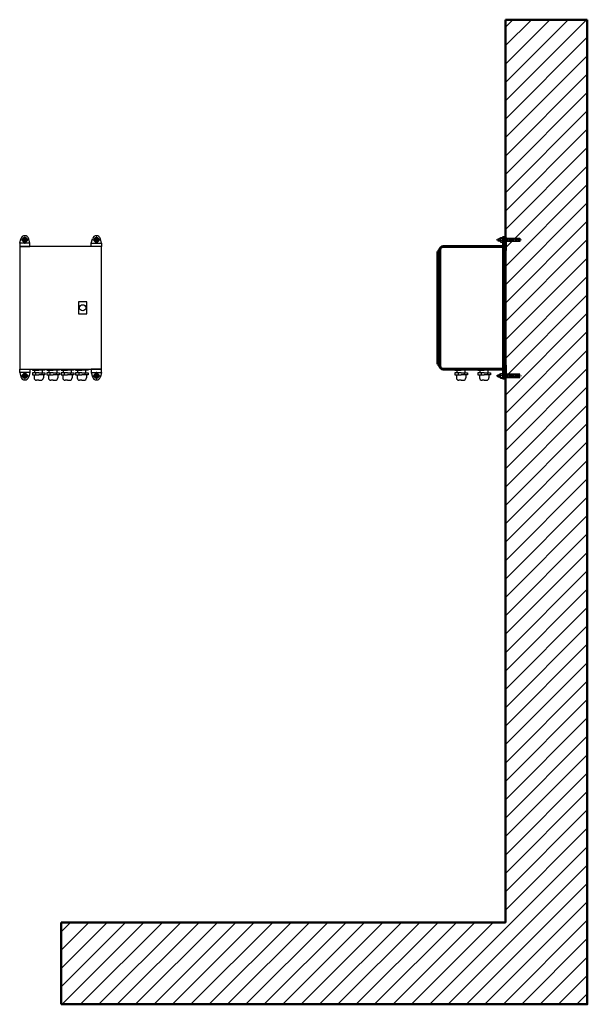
# Model space of a CAD drawing. Header units: millimetres. Extents: x 2231 to 3617, y 44 to 2448.
import ezdxf

# ---------------------------------------------------------------- set-up
doc = ezdxf.new("R2010")
doc.units = ezdxf.units.MM
doc.linetypes.add('CENTERX2', pattern=[4, 2.5, -0.5, 0.5, -0.5])
for name, color, linetype, lineweight in [('ГТО-2_Металлические_конструкции', 1, 'Continuous', 30), ('ГТО-2_Оси', 1, 'CENTERX2', 15), ('ГТО_Бетон основной', 4, 'Continuous', 50), ('ГТО_Линия основная', 7, 'Continuous', 60), ('ГТО_Штриховка', 7, 'Continuous', 15), ('Контур', 7, 'Continuous', 30)]:
    doc.layers.add(name, color=color, linetype=linetype, lineweight=lineweight)

# ---------------------------------------------------------------- blocks, each defined once
blk = doc.blocks.new('Анкер')
at = {"color": 0}
blk.add_lwpolyline([(0, 0), (0, 5), (54, 5), (54, 5), (54, -5), (0, -5), (0, 0)], dxfattribs=at)
at = {"layer": 'ГТО-2_Металлические_конструкции', "color": 0}
for p, q in [((-18.5, 3), (-16.6, 3)), ((-18.5, 3), (-18.5, -3)), ((-16.6, 3), (-13.8, 4)), ((-16.6, 3), (-16.6, -3)), ((-9.9, 4), (-13.8, 4)), ((-13.8, -4), (-13.8, 4)), ((-9.9, 6.4), (-9.9, -4.5)), ((-9.4, 7.2), (-2.5, 7.2)), ((-9.4, 5.3), (-2.5, 5.3)), ((5, 3.5), (28.9, 3.5)), ((28.9, 3.5), (29.1, 4)), ((28.9, 3.5), (28.9, -3.5)), ((29.1, 4), (43.5, 4)), ((29.1, 4), (29.1, -4)), ((30.7, 4), (30.7, -4)), ((36.6, 2.4), (42.2, 2.4)), ((36.6, 2), (42.3, 2)), ((42.2, 1.4), (36.6, 1.4)), ((43.5, 2.8), (42.2, 2.4)), ((43.5, 1), (42.2, 1.4)), ((43.5, 2.3), (42.3, 2)), ((43.5, 4), (43.5, 2.3)), ((43.5, 3.1), (48.5, 4)), ((43.5, -4), (43.5, 1)), ((48.5, 4), (50.2, 4)), ((48.5, 4), (48.5, -4)), ((49.1, 4), (49.1, -4)), ((50.2, 4), (50.2, -4)), ((51.5, -2.8), (51.5, 2.8)), ((-18.5, -3), (-16.6, -3)), ((-16.6, -3), (-13.8, -4)), ((-9.9, -4), (-13.8, -4)), ((-9.4, -1.9), (-2.5, -1.9)), ((-9.4, -7.2), (-2.5, -7.2)), ((-2.5, -7.2), (-1.9, -6.4)), ((5, -3.5), (28.9, -3.5)), ((28.9, -3.5), (29.1, -4)), ((29.1, -4), (43.5, -4)), ((43.5, -3.1), (48.5, -4)), ((48.5, -4), (50.2, -4))]:
    blk.add_line(p, q, dxfattribs=at)
at = {"layer": 'ГТО-2_Металлические_конструкции', "color": 0, "lineweight": 9}
for p, q in [((39.3, 3.3), (0, 3.3)), ((39.3, -3.3), (0, -3.3))]:
    blk.add_line(p, q, dxfattribs=at)
at = {"layer": 'ГТО-2_Металлические_конструкции', "color": 0}
for points in [[(-1.9, 8), (-1.9, 0), (-1.9, -8), (0, -8), (0, 0), (0, 8)], [(5, 4), (0, 4), (0, -4), (5, -4)], [(30.7, -2.8), (30.7, -0.9), (32.2, -1.9)], [(40.5, -2.8), (40.5, -0.9), (42, -1.9)]]:
    blk.add_lwpolyline(points, close=True, dxfattribs=at)
for points in [[(31.9, 4), (30.7, 4.2), (30.7, 4)], [(41.7, 4), (40.5, 4.2), (40.5, 4)]]:
    blk.add_lwpolyline(points, dxfattribs=at)
for centre, radius, start, end in [((-8.8, 6.2), 1.1, 120.8294, 239.1706), ((2.7, 1.7), 12.6, 163.3448, 196.6552), ((-2.9, 6.2), 1.03, 294.3505, 65.6495), ((-12.9, 1.7), 11, 340.8548, 19.1452), ((36.6, 1.9), 0.528, 90, 270), ((36.6, 1.7), 0.293, 90, 270), ((50.2, 2.7), 1.32, 4.3772, 90), ((-3, -4.5), 6.85, 157.3846, 202.6154), ((-7.9, -4.5), 6.02, 334.053, 25.947), ((50.2, -2.7), 1.32, 270, 355.6228)]:
    blk.add_arc(centre, radius, start, end, dxfattribs=at)
at = {"layer": 'ГТО-2_Оси', "color": 0, "ltscale": 5}
blk.add_line((-23.2, 0), (59.4, 0), dxfattribs=at)
blk = doc.blocks.new('Анкер план')
blk.add_wipeout([(-6, 0), (-6, -0.4), (-6, -0.8), (-5.9, -1.1), (-5.8, -1.5), (-5.7, -1.9), (-5.6, -2.2), (-5.5, -2.6), (-5.3, -2.9), (-5.1, -3.2), (-4.9, -3.5), (-4.7, -3.8), (-4.4, -4.1), (-4.1, -4.4), (-3.8, -4.7), (-3.5, -4.9), (-3.2, -5.1), (-2.9, -5.3), (-2.6, -5.5), (-2.2, -5.6), (-1.9, -5.7), (-1.5, -5.8), (-1.1, -5.9), (-0.8, -6), (-0.4, -6), (0, -6), (0.4, -6), (0.8, -6), (1.1, -5.9), (1.5, -5.8), (1.9, -5.7), (2.2, -5.6), (2.6, -5.5), (2.9, -5.3), (3.2, -5.1), (3.5, -4.9), (3.8, -4.7), (4.1, -4.4), (4.4, -4.1), (4.7, -3.8), (4.9, -3.5), (5.1, -3.2), (5.3, -2.9), (5.5, -2.6), (5.6, -2.2), (5.7, -1.9), (5.8, -1.5), (5.9, -1.1), (6, -0.8), (6, -0.4), (6, 0), (6, 0.4), (6, 0.8), (5.9, 1.1), (5.8, 1.5), (5.7, 1.9), (5.6, 2.2), (5.5, 2.6), (5.3, 2.9), (5.1, 3.2), (4.9, 3.5), (4.7, 3.8), (4.4, 4.1), (4.1, 4.4), (3.8, 4.7), (3.5, 4.9), (3.2, 5.1), (2.9, 5.3), (2.6, 5.5), (2.2, 5.6), (1.9, 5.7), (1.5, 5.8), (1.1, 5.9), (0.8, 6), (0.4, 6), (0, 6), (-0.4, 6), (-0.8, 6), (-1.1, 5.9), (-1.5, 5.8), (-1.9, 5.7), (-2.2, 5.6), (-2.6, 5.5), (-2.9, 5.3), (-3.2, 5.1), (-3.5, 4.9), (-3.8, 4.7), (-4.1, 4.4), (-4.4, 4.1), (-4.7, 3.8), (-4.9, 3.5), (-5.1, 3.2), (-5.3, 2.9), (-5.5, 2.6), (-5.6, 2.2), (-5.7, 1.9), (-5.8, 1.5), (-5.9, 1.1), (-6, 0.8), (-6, 0.4)])
at = {"layer": 'ГТО-2_Металлические_конструкции', "color": 0}
blk.add_lwpolyline([(5.4, 0), (2.7, -4.7), (-2.7, -4.7), (-5.4, 0), (-2.7, 4.7), (2.7, 4.7)], close=True, dxfattribs=at)
for radius in [6.04, 2.25]:
    blk.add_circle((0, 0), radius, dxfattribs=at)
blk.add_arc((0, 0), 3.03, 0, 270, dxfattribs=at)
at = {"layer": 'ГТО-2_Оси', "color": 0}
for p, q in [((0, 9.8), (0, -9.8)), ((9.8, 0), (-9.8, 0))]:
    blk.add_line(p, q, dxfattribs=at)
blk = doc.blocks.new('Шкаф')
at = {"layer": 'ГТО_Линия основная', "ltscale": 100}
for p, q in [((-147.1, 149.9), (-145.9, 149.9)), ((0, 150), (-145.9, 149.9)), ((0, -150), (0, 150)), ((-160, 137.1), (-160, -137.2)), ((-155, -142.1), (-155, 142)), ((-147.1, -150), (0, -150))]:
    blk.add_line(p, q, dxfattribs=at)
for centre, radius, start, end in [((-145.9, 140.8), 9.19, 97.4198, 172.5802), ((-155, 134), 5.89, 90, 148.104), ((-155, -134.1), 5.89, 211.896, 270), ((-145.9, -140.9), 9.19, 187.4198, 262.5802)]:
    blk.add_arc(centre, radius, start, end, dxfattribs=at)

msp = doc.modelspace()

# ---------------------------------------------------------------- hatches: boundary and pattern name
at = {"layer": 'ГТО_Штриховка'}
h = msp.add_hatch(dxfattribs=at)
h.set_pattern_fill('ANSI31', color=256, scale=10)
h.paths.add_polyline_path([(3617.2, 2447.8), (3417.2, 2447.8), (3417.2, 1913.7), (3452.7, 1913.7), (3456.7, 1910), (3452.7, 1910), (3452.7, 1906.2), (3417.2, 1906.2), (3417.2, 1582.7), (3452.7, 1582.7), (3456.7, 1578.9), (3452.7, 1578.9), (3452.7, 1575.2), (3417.2, 1575.2), (3417.2, 244.5), (2332.1, 244.5), (2332.1, 44.5), (3617.2, 44.5)])

# ---------------------------------------------------------------- linework, layer by layer
msp.add_line((3411, 1904.5), (3411, 1904.5))
at = {"layer": 'ГТО_Бетон основной', "color": 0}
for points in [[(3417.2, 2447.8), (3417.2, 244.5), (2332.1, 244.5)], [(3617.2, 2447.8), (3617.2, 44.5), (2332.1, 44.5)], [(3417.2, 2447.8), (3617.2, 2447.8)], [(2332.1, 244.5), (2332.1, 44.5)]]:
    msp.add_lwpolyline(points, dxfattribs=at)
at = {"layer": 'ГТО_Линия основная', "ltscale": 100}
for points in [[(3412.2, 1904.5), (3412.2, 1884.5), (3417.2, 1884.5), (3417.2, 1904.5), (3417.2, 1916.2), (3412.2, 1916.2), (3412.2, 1894.5)], [(3412.2, 1584.5), (3412.2, 1604.5), (3417.2, 1604.5), (3417.2, 1584.5), (3417.2, 1572.7), (3412.2, 1572.7), (3412.2, 1594.5)]]:
    msp.add_lwpolyline(points, dxfattribs=at)
at = {"layer": 'Контур'}
for p, q in [((2230.9, 1902.5), (2233.8, 1913.1)), ((2255.9, 1902.5), (2253.1, 1913.1)), ((2405.9, 1902.5), (2408.8, 1913.1)), ((2430.9, 1902.5), (2428.1, 1913.1)), ((2230.9, 1586.5), (2233.8, 1575.9)), ((2255.9, 1586.5), (2253.1, 1575.9)), ((2262.1, 1594.5), (2262.1, 1592.2)), ((2262.1, 1592.2), (2277.4, 1592.2)), ((2267.8, 1586.1), (2267.8, 1592.2)), ((2269.7, 1594.5), (2269.7, 1592.2)), ((2292.7, 1592.2), (2277.4, 1592.2)), ((2285, 1594.5), (2285, 1592.2)), ((2287, 1586.1), (2287, 1592.2)), ((2292.7, 1594.5), (2292.7, 1592.2)), ((2297.2, 1594.5), (2297.2, 1592.2)), ((2297.2, 1592.2), (2312.5, 1592.2)), ((2302.9, 1586.1), (2302.9, 1592.2)), ((2304.8, 1594.5), (2304.8, 1592.2)), ((2327.8, 1592.2), (2312.5, 1592.2)), ((2320.1, 1594.5), (2320.1, 1592.2)), ((2322.1, 1586.1), (2322.1, 1592.2)), ((2327.8, 1594.5), (2327.8, 1592.2)), ((2332.3, 1594.5), (2332.3, 1592.2)), ((2332.3, 1592.2), (2347.6, 1592.2)), ((2338, 1586.1), (2338, 1592.2)), ((2339.9, 1594.5), (2339.9, 1592.2)), ((2362.9, 1592.2), (2347.6, 1592.2)), ((2355.2, 1594.5), (2355.2, 1592.2)), ((2357.2, 1586.1), (2357.2, 1592.2)), ((2362.9, 1594.5), (2362.9, 1592.2)), ((2367.4, 1594.5), (2367.4, 1592.2)), ((2367.4, 1592.2), (2382.7, 1592.2)), ((2373.1, 1586.1), (2373.1, 1592.2)), ((2375, 1594.5), (2375, 1592.2)), ((2390.3, 1594.5), (2390.3, 1592.2)), ((2392.3, 1586.1), (2392.3, 1592.2)), ((2405.9, 1586.5), (2408.8, 1575.9)), ((2430.9, 1586.5), (2428.1, 1575.9)), ((3293.7, 1594.5), (3293.7, 1592.2)), ((3293.7, 1592.2), (3309, 1592.2)), ((3299.4, 1586.1), (3299.4, 1592.2)), ((3301.4, 1594.5), (3301.4, 1592.2)), ((3324.3, 1592.2), (3309, 1592.2)), ((3316.7, 1594.5), (3316.7, 1592.2)), ((3318.6, 1586.1), (3318.6, 1592.2)), ((3324.3, 1594.5), (3324.3, 1592.2)), ((3350.2, 1594.5), (3350.2, 1592.2)), ((3350.2, 1592.2), (3365.5, 1592.2)), ((3355.9, 1586.1), (3355.9, 1592.2)), ((3357.9, 1594.5), (3357.9, 1592.2)), ((3380.8, 1592.2), (3365.5, 1592.2)), ((3373.2, 1594.5), (3373.2, 1592.2)), ((3375.1, 1586.1), (3375.1, 1592.2)), ((3380.8, 1594.5), (3380.8, 1592.2)), ((2277.4, 1586.1), (2262.1, 1586.1)), ((2262.1, 1586.1), (2262.1, 1581.3)), ((2262.1, 1581.3), (2277.4, 1581.3)), ((2266, 1581.3), (2266, 1573.7)), ((2269.7, 1586.1), (2269.7, 1581.3)), ((2277.4, 1567.7), (2272, 1567.7)), ((2277.4, 1586.1), (2292.7, 1586.1)), ((2292.7, 1581.3), (2277.4, 1581.3)), ((2277.4, 1567.7), (2282.8, 1567.7)), ((2285, 1586.1), (2285, 1581.3)), ((2288.8, 1581.3), (2288.8, 1573.7)), ((2292.7, 1586.1), (2292.7, 1581.3)), ((2312.5, 1586.1), (2297.2, 1586.1)), ((2297.2, 1586.1), (2297.2, 1581.3)), ((2297.2, 1581.3), (2312.5, 1581.3)), ((2301.1, 1581.3), (2301.1, 1573.7)), ((2304.8, 1586.1), (2304.8, 1581.3)), ((2312.5, 1567.7), (2307.1, 1567.7)), ((2312.5, 1586.1), (2327.8, 1586.1)), ((2327.8, 1581.3), (2312.5, 1581.3)), ((2312.5, 1567.7), (2317.9, 1567.7)), ((2320.1, 1586.1), (2320.1, 1581.3)), ((2323.9, 1581.3), (2323.9, 1573.7)), ((2327.8, 1586.1), (2327.8, 1581.3)), ((2347.6, 1586.1), (2332.3, 1586.1)), ((2332.3, 1586.1), (2332.3, 1581.3)), ((2332.3, 1581.3), (2347.6, 1581.3)), ((2336.2, 1581.3), (2336.2, 1573.7)), ((2339.9, 1586.1), (2339.9, 1581.3)), ((2347.6, 1567.7), (2342.2, 1567.7)), ((2347.6, 1586.1), (2362.9, 1586.1)), ((2362.9, 1581.3), (2347.6, 1581.3)), ((2347.6, 1567.7), (2353, 1567.7)), ((2355.2, 1586.1), (2355.2, 1581.3)), ((2359, 1581.3), (2359, 1573.7)), ((2362.9, 1586.1), (2362.9, 1581.3)), ((2382.7, 1586.1), (2367.4, 1586.1)), ((2367.4, 1586.1), (2367.4, 1581.3)), ((2367.4, 1581.3), (2382.7, 1581.3)), ((2371.3, 1581.3), (2371.3, 1573.7)), ((2375, 1586.1), (2375, 1581.3)), ((2382.7, 1567.7), (2377.3, 1567.7)), ((2382.7, 1567.7), (2388.1, 1567.7)), ((2390.3, 1586.1), (2390.3, 1581.3)), ((2394.1, 1581.3), (2394.1, 1573.7)), ((3309, 1586.1), (3293.7, 1586.1)), ((3293.7, 1586.1), (3293.7, 1581.3)), ((3293.7, 1581.3), (3309, 1581.3)), ((3297.6, 1581.3), (3297.6, 1573.7)), ((3301.4, 1586.1), (3301.4, 1581.3)), ((3309, 1567.7), (3303.6, 1567.7)), ((3309, 1586.1), (3324.3, 1586.1)), ((3324.3, 1581.3), (3309, 1581.3)), ((3309, 1567.7), (3314.4, 1567.7)), ((3316.7, 1586.1), (3316.7, 1581.3)), ((3320.4, 1581.3), (3320.4, 1573.7)), ((3324.3, 1586.1), (3324.3, 1581.3)), ((3365.5, 1586.1), (3350.2, 1586.1)), ((3350.2, 1586.1), (3350.2, 1581.3)), ((3350.2, 1581.3), (3365.5, 1581.3)), ((3354.1, 1581.3), (3354.1, 1573.7)), ((3357.9, 1586.1), (3357.9, 1581.3)), ((3365.5, 1567.7), (3360.1, 1567.7)), ((3365.5, 1586.1), (3380.8, 1586.1)), ((3380.8, 1581.3), (3365.5, 1581.3)), ((3365.5, 1567.7), (3370.9, 1567.7)), ((3373.2, 1586.1), (3373.2, 1581.3)), ((3376.9, 1581.3), (3376.9, 1573.7)), ((3380.8, 1586.1), (3380.8, 1581.3))]:
    msp.add_line(p, q, dxfattribs=at)
for points in [[(2255.9, 1894.5), (2255.9, 1902.5), (2230.9, 1902.5), (2230.9, 1894.5)], [(2405.9, 1894.5), (2405.9, 1902.5), (2430.9, 1902.5), (2430.9, 1894.5)], [(2230.9, 1594.5), (2430.9, 1594.5), (2430.9, 1894.5), (2230.9, 1894.5)], [(2394.9, 1759.5), (2374.9, 1759.5), (2374.9, 1729.5), (2394.9, 1729.5)], [(2255.9, 1594.5), (2255.9, 1586.5), (2230.9, 1586.5), (2230.9, 1594.5)], [(2405.9, 1594.5), (2405.9, 1586.5), (2430.9, 1586.5), (2430.9, 1594.5)]]:
    msp.add_lwpolyline(points, close=True, dxfattribs=at)
for centre, radius in [((2243.4, 1910.5), 4), ((2418.4, 1910.5), 4), ((2384.9, 1744.5), 7.5), ((2243.4, 1578.5), 4), ((2418.4, 1578.5), 4)]:
    msp.add_circle(centre, radius, dxfattribs=at)
for centre, radius, start, end in [((2243.4, 1910.5), 10, 15.0184, 164.9816), ((2418.4, 1910.5), 10, 15.0184, 164.9816), ((2243.4, 1578.5), 10, 195.0184, 344.9816), ((2272, 1573.7), 6, 180, 270), ((2282.8, 1573.7), 6, 270, 0), ((2307.1, 1573.7), 6, 180, 270), ((2317.9, 1573.7), 6, 270, 0), ((2342.2, 1573.7), 6, 180, 270), ((2353, 1573.7), 6, 270, 0), ((2377.3, 1573.7), 6, 180, 270), ((2388.1, 1573.7), 6, 270, 0), ((2418.4, 1578.5), 10, 195.0184, 344.9816), ((3303.6, 1573.7), 6, 180, 270), ((3314.4, 1573.7), 6, 270, 0), ((3360.1, 1573.7), 6, 180, 270), ((3370.9, 1573.7), 6, 270, 0)]:
    msp.add_arc(centre, radius, start, end, dxfattribs=at)

# ---------------------------------------------------------------- block references
at = {"xscale": 0.75, "yscale": 0.75, "zscale": 0.75}
msp.add_blockref('Анкер', (3412.2, 1910.5), dxfattribs=at)
msp.add_blockref('Шкаф', (3412.2, 1744.5))
at = {"xscale": -0.75, "yscale": 0.75, "zscale": 0.75, "rotation": 180}
msp.add_blockref('Анкер', (3412.2, 1578.5), dxfattribs=at)

# ---------------------------------------------------------------- next in the draw order: block references
for p in [(2243.4, 1910.5), (2418.4, 1910.5), (2243.4, 1578.5), (2418.4, 1578.5)]:
    msp.add_blockref('Анкер план', p)

# ---------------------------------------------------------------- next in the draw order: linework, layer by layer
at = {"layer": 'Контур'}
for p, q in [((2398, 1592.2), (2382.7, 1592.2)), ((2398, 1594.5), (2398, 1592.2)), ((2382.7, 1586.1), (2398, 1586.1)), ((2398, 1581.3), (2382.7, 1581.3)), ((2398, 1586.1), (2398, 1581.3))]:
    msp.add_line(p, q, dxfattribs=at)

doc.saveas('drawing.dxf')
